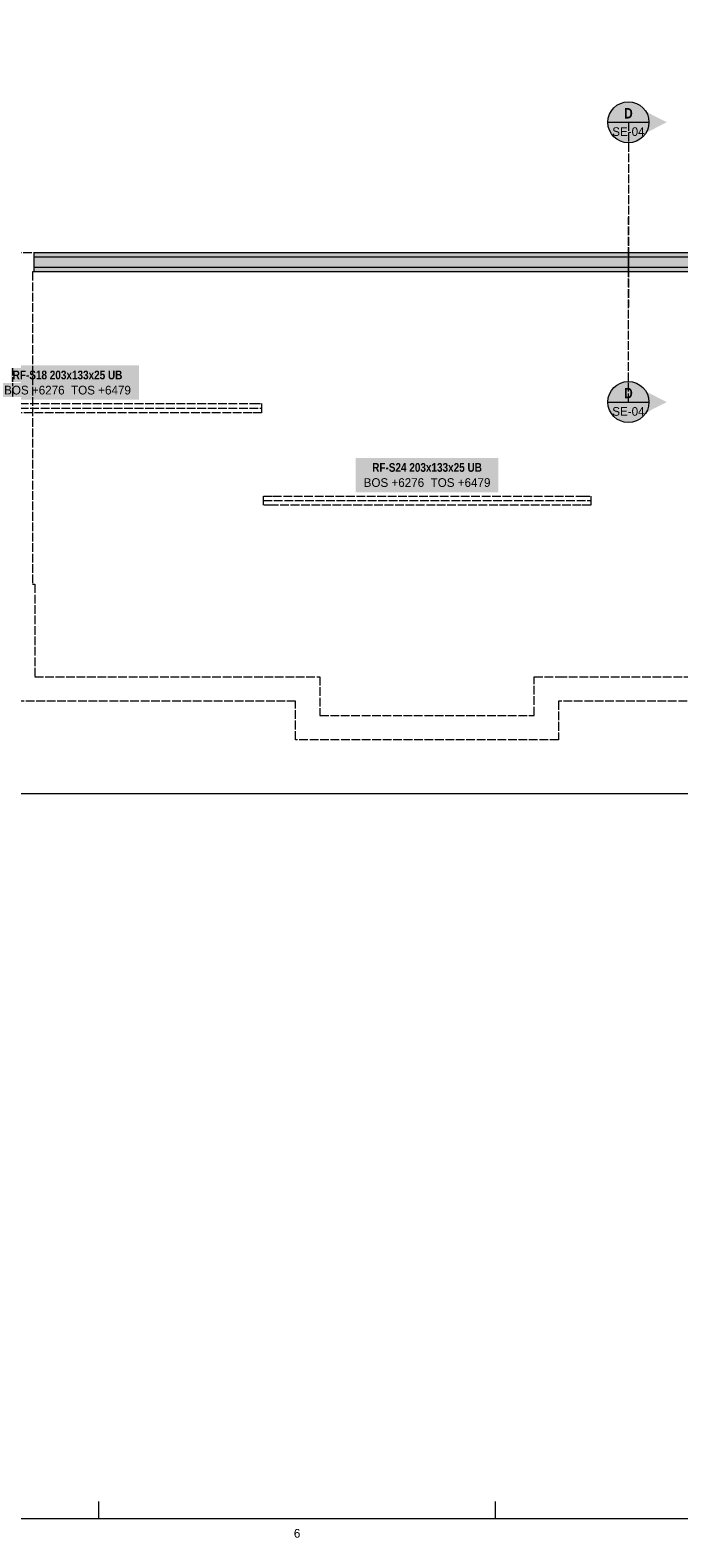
# Model space of a CAD drawing. Header units: millimetres. Extents: x 17 to 587, y 4 to 415.
# Tile 3 of 7: x 299 to 394, y 4 to 224. Entities that reach past the tile are written whole.
import ezdxf
from ezdxf.enums import TextEntityAlignment as Align

# ---------------------------------------------------------------- set-up
doc = ezdxf.new("R2010")
doc.units = ezdxf.units.MM
doc.linetypes.add('DASHED', pattern=[1.524, 1.27, -0.254])
for name, color, linetype in [('FILL-C_B2B2B5', 7, 'Continuous'), ('FILL-EPS', 7, 'Continuous'), ('FILL-RED', 7, 'Continuous'), ('FILL-WHITE', 7, 'Continuous'), ('LINE-INK', 7, 'Continuous'), ('LINE-RED', 7, 'Continuous'), ('LINE-RED-DASH', 7, 'DASHED'), ('LINE-STEEL-DASH', 7, 'DASHED'), ('LINE-STEEL_GREY', 7, 'Continuous'), ('LINE-STEEL_GREY-DASH', 7, 'DASHED'), ('TEXT-RED', 7, 'Continuous'), ('TEXT-STEEL', 7, 'Continuous'), ('TEXT-STEEL_GREY', 7, 'Continuous')]:
    doc.layers.add(name, color=color, linetype=linetype)
doc.styles.add('OpenSansCondensed-Bold', font='OpenSansCondensed-Bold.ttf')

msp = doc.modelspace()

# ---------------------------------------------------------------- hatches: boundary and pattern name
at = {"layer": 'FILL-C_B2B2B5', "true_color": 0xb2b2b5}
h = msp.add_hatch(color=256, dxfattribs=at)
h.dxf.hatch_style = 1
h.paths.add_polyline_path([(413.21, 189.71), (299.92, 189.71), (299.92, 191.23), (413.21, 191.23)])
at = {"layer": 'FILL-EPS', "true_color": 0xccffff}
h = msp.add_hatch(color=256, dxfattribs=at)
h.dxf.hatch_style = 1
h.paths.add_polyline_path([(413.21, 191.23), (299.92, 191.23), (299.92, 191.9), (413.21, 191.9)])
h = msp.add_hatch(color=256, dxfattribs=at)
h.dxf.hatch_style = 1
h.paths.add_polyline_path([(413.21, 189.04), (299.92, 189.04), (299.92, 189.71), (413.21, 189.71)])
at = {"layer": 'FILL-RED', "true_color": 0xb81a1f}
h = msp.add_hatch(color=256, dxfattribs=at)
h.dxf.hatch_style = 1
h.paths.add_polyline_path([(392.27, 210.9), (386.67, 213.75), (386.67, 208.05)])
h = msp.add_hatch(color=256, dxfattribs=at)
h.dxf.hatch_style = 1
h.paths.add_polyline_path([(392.27, 170.04), (386.67, 172.89), (386.67, 167.19)])
at = {"layer": 'FILL-WHITE', "true_color": 0xffffff}
h = msp.add_hatch(color=256, dxfattribs=at)
h.dxf.hatch_style = 1
h.paths.add_polyline_path([(389.67, 210.9), (389.57, 211.68), (389.27, 212.4), (388.79, 213.02), (388.17, 213.5), (387.45, 213.8), (386.67, 213.9), (385.89, 213.8), (385.17, 213.5), (384.55, 213.02), (384.07, 212.4), (383.77, 211.68), (383.67, 210.9), (383.77, 210.12), (384.07, 209.4), (384.55, 208.78), (385.17, 208.3), (385.89, 208), (386.67, 207.9), (387.45, 208), (388.17, 208.3), (388.79, 208.78), (389.27, 209.4), (389.57, 210.12)])
h = msp.add_hatch(color=256, dxfattribs=at)
h.dxf.hatch_style = 1
h.paths.add_polyline_path([(294.39, 170.37), (315.21, 170.37), (315.21, 175.38), (294.39, 175.38)])
h = msp.add_hatch(color=256, dxfattribs=at)
h.dxf.hatch_style = 1
h.paths.add_polyline_path([(389.67, 170.04), (389.57, 170.82), (389.27, 171.54), (388.79, 172.16), (388.17, 172.64), (387.45, 172.94), (386.67, 173.04), (385.89, 172.94), (385.17, 172.64), (384.55, 172.16), (384.07, 171.54), (383.77, 170.82), (383.67, 170.04), (383.77, 169.27), (384.07, 168.54), (384.55, 167.92), (385.17, 167.44), (385.89, 167.14), (386.67, 167.04), (387.45, 167.14), (388.17, 167.44), (388.79, 167.92), (389.27, 168.54), (389.57, 169.27)])
h = msp.add_hatch(color=256, dxfattribs=at)
h.dxf.hatch_style = 1
h.paths.add_polyline_path([(346.88, 156.87), (367.69, 156.87), (367.69, 161.88), (346.88, 161.88)])

# ---------------------------------------------------------------- linework, layer by layer
at = {"layer": 'LINE-INK', "lineweight": 5}
for p, q in [((86.09, 112.87), (413.91, 112.87)), ((309.38, 7), (309.38, 9.5)), ((367.25, 7), (367.25, 9.5))]:
    msp.add_line(p, q, dxfattribs=at)
for points in [[(20, 7), (587, 7), (587, 413), (20, 413)], [(413.21, 191.9), (413.21, 189.04), (299.92, 189.04), (299.92, 191.9)]]:
    msp.add_lwpolyline(points, close=True, dxfattribs=at)
at = {"layer": 'LINE-RED', "lineweight": 5}
for p, q in [((383.67, 210.9), (389.67, 210.9)), ((383.67, 170.04), (389.67, 170.04))]:
    msp.add_line(p, q, dxfattribs=at)
for centre in [(386.67, 210.9), (386.67, 170.04)]:
    msp.add_circle(centre, 3, dxfattribs=at)
at = {"layer": 'LINE-RED-DASH', "lineweight": 5}
for p, q in [((386.67, 210.9), (386.67, 183.9)), ((386.67, 170.04), (386.67, 197.04))]:
    msp.add_line(p, q, dxfattribs=at)
at = {"layer": 'LINE-STEEL-DASH', "lineweight": 5}
for p, q in [((276.5, 169.15), (333.1, 169.15)), ((333.4, 155.65), (381.17, 155.65))]:
    msp.add_line(p, q, dxfattribs=at)
for points in [[(276.5, 169.82), (276.5, 169.82), (276.5, 169.82), (331.72, 169.82), (331.72, 169.82), (333.1, 169.82), (333.1, 169.18), (333.1, 169.12), (333.1, 168.48), (331.72, 168.48), (276.5, 168.48), (276.5, 168.48), (276.5, 168.48), (276.5, 168.48), (276.5, 169.12), (276.5, 169.12), (276.5, 169.12), (276.5, 169.18), (276.5, 169.18), (276.5, 169.18), (276.5, 169.82)], [(333.4, 154.98), (333.4, 154.98), (333.4, 155.62), (333.4, 155.68), (333.4, 155.68), (333.4, 156.32), (334.78, 156.32), (379.79, 156.32), (381.17, 156.32), (381.17, 156.32), (381.17, 155.68), (381.17, 155.62), (381.17, 155.62), (381.17, 154.98), (379.79, 154.98), (334.78, 154.98)]]:
    msp.add_lwpolyline(points, close=True, dxfattribs=at)
at = {"layer": 'LINE-STEEL_GREY', "lineweight": 5}
msp.add_lwpolyline([(413.21, 189.71), (299.92, 189.71), (299.92, 191.23), (413.21, 191.23)], close=True, dxfattribs=at)
at = {"layer": 'LINE-STEEL_GREY-DASH', "lineweight": 5}
for points in [[(161.65, 120.93), (200.79, 120.93), (200.79, 137.81), (228.02, 137.81), (228.02, 129.93), (232.52, 129.93), (232.52, 120.93), (258.16, 120.93), (258.16, 129.93), (262.66, 129.93), (262.66, 137.81), (272.79, 137.81), (272.79, 143.43), (296.81, 143.43), (296.81, 191.9), (414.54, 191.9)], [(418.09, 126.37), (376.47, 126.37), (376.47, 120.72), (338.09, 120.72), (338.09, 126.36), (296.47, 126.36), (296.47, 139.87), (276.35, 139.87), (276.35, 134.25), (266.22, 134.25), (266.22, 126.37), (261.72, 126.37), (261.72, 117.37), (228.97, 117.37), (228.97, 126.37), (224.47, 126.37), (224.47, 134.25), (204.34, 134.25), (204.34, 117.37), (158.09, 117.37)]]:
    msp.add_lwpolyline(points, dxfattribs=at)
msp.add_lwpolyline([(300.02, 143.43), (300.02, 129.92), (341.65, 129.92), (341.65, 124.28), (372.91, 124.28), (372.91, 129.93), (376.47, 129.93), (414.54, 129.93), (414.54, 189.04), (299.67, 189.04), (299.67, 143.43)], close=True, dxfattribs=at)

# ---------------------------------------------------------------- texts
at = {"layer": 'TEXT-RED', "style": 'OpenSansCondensed-Bold'}
for p in [(386.67, 211.45), (386.67, 170.59)]:
    msp.add_text('D', height=1.52, dxfattribs=at).set_placement(p, align=Align.CENTER)
at = {"layer": 'TEXT-RED'}
for p in [(386.67, 208.9), (386.67, 168.04)]:
    msp.add_text('SE-04', height=1.27, dxfattribs=at).set_placement(p, align=Align.CENTER)
at = {"layer": 'TEXT-STEEL', "style": 'OpenSansCondensed-Bold'}
for s, p in [('RF-S18 203x133x25 UB', (304.8, 173.36)), ('RF-S24 203x133x25 UB', (357.28, 159.86))]:
    msp.add_text(s, height=1.27, dxfattribs=at).set_placement(p, align=Align.CENTER)
at = {"layer": 'TEXT-STEEL'}
for p in [(304.8, 171.15), (357.28, 157.65)]:
    msp.add_text('BOS +6276  TOS +6479', height=1.27, dxfattribs=at).set_placement(p, align=Align.CENTER)
at = {"layer": 'TEXT-STEEL_GREY'}
msp.add_text('6', height=1.27, dxfattribs=at).set_placement((338.31, 4.2), align=Align.CENTER)

doc.saveas('drawing.dxf')
